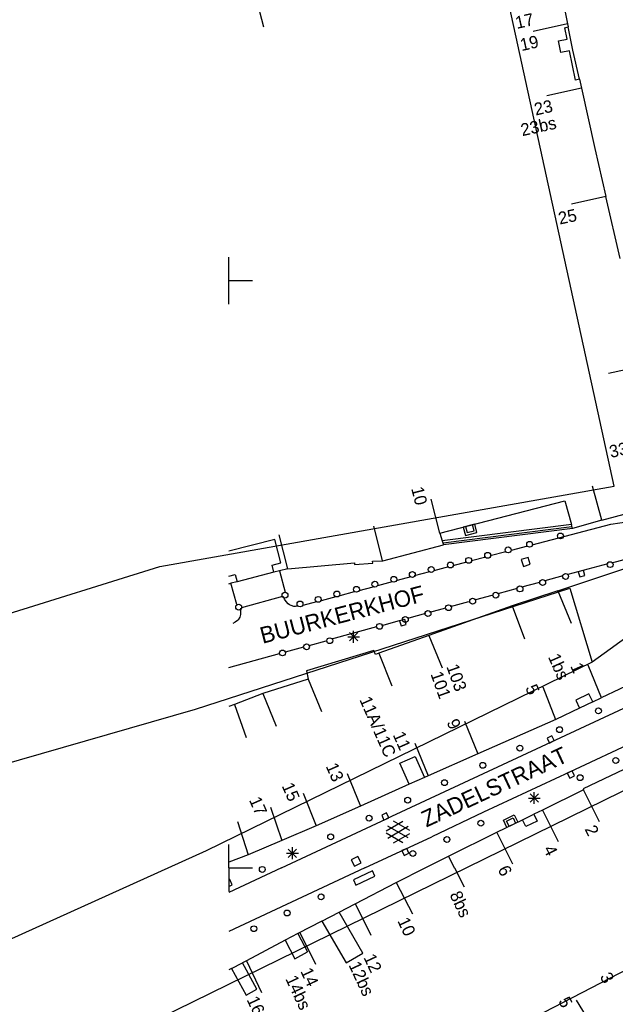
# Model space of a CAD drawing. Header units: millimetres. Extents: x 135944 to 142000, y 454200 to 456692.
# Tile 27 of 153: x 136632 to 136683, y 455788 to 455872. Entities that reach past the tile are written whole.
import ezdxf
from ezdxf.enums import TextEntityAlignment as Align

# ---------------------------------------------------------------- set-up
doc = ezdxf.new("R2010")
doc.units = ezdxf.units.MM
for name, color, linetype in [('TotaalGBKN2013_Bistad', 251, 'Continuous'), ('TotaalGBKN2013X$0$Contouren', 251, 'Continuous'), ('TotaalGBKN2013X$0$Xref', 251, 'Continuous')]:
    doc.layers.add(name, color=color, linetype=linetype)
doc.styles.add('TotaalGBKN2013X$0$GBKN binnenstad 2009$0$Standard', font='txt')

# ---------------------------------------------------------------- blocks, each defined once
blk = doc.blocks.new('TotaalGBKN2013X$0$GBKN binnenstad 2009')
at = {"layer": 'TotaalGBKN2013_Bistad'}
for p, q in [((136677594, 455877834), (136678813, 455871867)), ((136652191, 455874502), (136652948, 455871599)), ((136678813, 455871867), (136675885, 455871219)), ((136678576, 455871536), (136678868, 455871596)), ((136678776, 455870556), (136678576, 455871536)), ((136678813, 455871867), (136678868, 455871596)), ((136679273, 455869615), (136678868, 455871596)), ((136678041, 455870406), (136678776, 455870556)), ((136678241, 455869426), (136678041, 455870406)), ((136678976, 455869576), (136678241, 455869426)), ((136679487, 455867078), (136678976, 455869576)), ((136679824, 455867147), (136679273, 455869615)), ((136679824, 455867147), (136679487, 455867078)), ((136679824, 455867147), (136679996, 455866377)), ((136679996, 455866377), (136677068, 455865729)), ((136679996, 455866377), (136681139, 455861254)), ((136681139, 455861254), (136682077, 455857168)), ((136682070, 455857166), (136679142, 455856518)), ((136683288, 455851897), (136682077, 455857168)), ((136650000, 455850000), (136650000, 455852000)), ((136650000, 455850000), (136652000, 455850000)), ((136650000, 455848000), (136650000, 455850000)), ((136685227, 455842744), (136682302, 455842080)), ((136681731, 455829594), (136680944, 455832489)), ((136667961, 455828501), (136667210, 455831406)), ((136667961, 455828501), (136678574, 455831249)), ((136678574, 455831249), (136679141, 455829242)), ((136681731, 455829594), (136686660, 455830918)), ((136681731, 455829594), (136679238, 455828900)), ((136682488, 455829263), (136688772, 455830219)), ((136663083, 455826184), (136662332, 455829089)), ((136679141, 455829242), (136668149, 455827845)), ((136679196, 455829048), (136668224, 455827654)), ((136679238, 455828900), (136668248, 455827501)), ((136670144, 455829067), (136670280, 455828544)), ((136670280, 455828544), (136670866, 455828695)), ((136670866, 455828695), (136670730, 455829218)), ((136675796, 455827498), (136682488, 455829263)), ((136679238, 455828900), (136679141, 455829242)), ((136653898, 455827969), (136650000, 455826977)), ((136654407, 455825963), (136653898, 455827969)), ((136655025, 455825458), (136654274, 455828363)), ((136667961, 455828501), (136668149, 455827845)), ((136668149, 455827845), (136668248, 455827501)), ((136663103, 455826133), (136668248, 455827501)), ((136673576, 455826912), (136672233, 455826558)), ((136675408, 455827395), (136674029, 455827031)), ((136662223, 455826107), (136663103, 455826133)), ((136662255, 455825956), (136662223, 455826107)), ((136671870, 455826462), (136670638, 455826137)), ((136675466, 455826438), (136674873, 455826255)), ((136674873, 455826255), (136675056, 455825662)), ((136675649, 455825845), (136675466, 455826438)), ((136677992, 455823602), (136685464, 455826070)), ((136682573, 455825982), (136685250, 455826688)), ((136653670, 455825776), (136654407, 455825963)), ((136653825, 455825164), (136653670, 455825776)), ((136654317, 455825290), (136653825, 455825164)), ((136655009, 455825466), (136654317, 455825290)), ((136654317, 455825290), (136654797, 455823462)), ((136655009, 455825466), (136660678, 455825964)), ((136660678, 455825964), (136660692, 455825819)), ((136660692, 455825819), (136662255, 455825956)), ((136668676, 455825619), (136667449, 455825296)), ((136670216, 455826026), (136669056, 455825720)), ((136675056, 455825662), (136675649, 455825845)), ((136682256, 455825899), (136678838, 455824991)), ((136680168, 455825327), (136679734, 455825207)), ((136680288, 455824893), (136680168, 455825327)), ((136650000, 455824841), (136650540, 455824978)), ((136650540, 455824978), (136650695, 455824367)), ((136653825, 455825164), (136650695, 455824367)), ((136665494, 455824777), (136664310, 455824463)), ((136667075, 455825197), (136665779, 455824853)), ((136676916, 455824464), (136678435, 455824881)), ((136679734, 455825207), (136679854, 455824773)), ((136679854, 455824773), (136680288, 455824893)), ((136650000, 455824190), (136650160, 455824231)), ((136650695, 455824367), (136650160, 455824231)), ((136650664, 455822411), (136650160, 455824231)), ((136662240, 455823913), (136661058, 455823599)), ((136663907, 455824355), (136662640, 455824019)), ((136672915, 455823366), (136674560, 455823817)), ((136677992, 455823602), (136674099, 455822316)), ((136674927, 455823918), (136676452, 455824336)), ((136677992, 455823602), (136679118, 455820822)), ((136654563, 455823097), (136651071, 455822145)), ((136654743, 455822879), (136654636, 455823117)), ((136654861, 455822691), (136654743, 455822879)), ((136659113, 455823082), (136657846, 455822745)), ((136660653, 455823491), (136659428, 455823166)), ((136671018, 455822846), (136672406, 455823227)), ((136651000, 455822126), (136650992, 455821577)), ((136655055, 455822486), (136654861, 455822691)), ((136655167, 455822400), (136655055, 455822486)), ((136655291, 455822331), (136655167, 455822400)), ((136655530, 455822255), (136655291, 455822331)), ((136655655, 455822242), (136655530, 455822255)), ((136655891, 455822270), (136655655, 455822242)), ((136657463, 455822643), (136656295, 455822339)), ((136674099, 455822316), (136667017, 455819798)), ((136667106, 455821773), (136668449, 455822141)), ((136668856, 455822253), (136670418, 455822681)), ((136674099, 455822316), (136675167, 455819513)), ((136650718, 455821068), (136650529, 455820927)), ((136650777, 455821125), (136650718, 455821068)), ((136650921, 455821334), (136650777, 455821125)), ((136650992, 455821577), (136650921, 455821334)), ((136663020, 455820647), (136664509, 455821058)), ((136664964, 455821159), (136664530, 455821039)), ((136664530, 455821039), (136664650, 455820605)), ((136665084, 455820725), (136664964, 455821159)), ((136665342, 455821288), (136666756, 455821677)), ((136650529, 455820927), (136650321, 455820815)), ((136662556, 455820519), (136658727, 455819463)), ((136664650, 455820605), (136665084, 455820725)), ((136660113, 455819675), (136661113, 455819675)), ((136660259, 455819321), (136660967, 455820029)), ((136660967, 455819321), (136660259, 455820029)), ((136660613, 455819175), (136660613, 455820175)), ((136667017, 455819798), (136662760, 455818281)), ((136667017, 455819798), (136668161, 455817025)), ((136654824, 455818386), (136656372, 455818813)), ((136656830, 455818940), (136658281, 455819340)), ((136650000, 455817064), (136654314, 455818245)), ((136662333, 455818495), (136656593, 455816786)), ((136662478, 455818180), (136662333, 455818495)), ((136662760, 455818281), (136662478, 455818180)), ((136662760, 455818281), (136663877, 455815497)), ((136680554, 455817276), (136681681, 455814495)), ((136656750, 455816075), (136652884, 455814841)), ((136656593, 455816786), (136656750, 455816075)), ((136656750, 455816075), (136657891, 455813301)), ((136686284, 455816684), (136681686, 455814484)), ((136676725, 455815424), (136677793, 455812621)), ((136652884, 455814841), (136650475, 455813922)), ((136652884, 455814841), (136654009, 455812060)), ((136685665, 455814549), (136663401, 455804171)), ((136680641, 455814816), (136679521, 455814280)), ((136680965, 455814139), (136680641, 455814816)), ((136680965, 455814139), (136681686, 455814484)), ((136650475, 455813922), (136650000, 455813740)), ((136650475, 455813922), (136651463, 455811089)), ((136679846, 455813603), (136677819, 455812633)), ((136679521, 455814280), (136679846, 455813603)), ((136680965, 455814139), (136679846, 455813603)), ((136670036, 455812481), (136671181, 455809707)), ((136677819, 455812633), (136671183, 455809702)), ((136686942, 455811902), (136678975, 455808144)), ((136677487, 455811237), (136677083, 455811037)), ((136677083, 455811037), (136677283, 455810633)), ((136677687, 455810833), (136677487, 455811237)), ((136689342, 455811091), (136680139, 455806740)), ((136665832, 455810626), (136666949, 455807842)), ((136677283, 455810633), (136677687, 455810833)), ((136664547, 455808904), (136665843, 455809484)), ((136665843, 455809484), (136666634, 455807693)), ((136671183, 455809702), (136666953, 455807834)), ((136665336, 455807120), (136664547, 455808904)), ((136660056, 455808039), (136661197, 455805265)), ((136666634, 455807693), (136665336, 455807120)), ((136666953, 455807834), (136666634, 455807693)), ((136678975, 455808144), (136671668, 455804754)), ((136679204, 455808254), (136678800, 455808054)), ((136678800, 455808054), (136679000, 455807650)), ((136679000, 455807650), (136679404, 455807850)), ((136679404, 455807850), (136679204, 455808254)), ((136665336, 455807120), (136661197, 455805265)), ((136656314, 455806364), (136657439, 455803582)), ((136675491, 455805949), (136676491, 455805949)), ((136675637, 455805595), (136676345, 455806303)), ((136676345, 455805595), (136675637, 455806303)), ((136675991, 455805449), (136675991, 455806449)), ((136680187, 455806634), (136676674, 455804920)), ((136680139, 455806740), (136680187, 455806634)), ((136680177, 455806629), (136681519, 455803946)), ((136653529, 455805164), (136654517, 455802331)), ((136661197, 455805265), (136657429, 455803578)), ((136663410, 455804674), (136663002, 455804484)), ((136663002, 455804484), (136663192, 455804076)), ((136663600, 455804266), (136663410, 455804674)), ((136671668, 455804754), (136667271, 455802651)), ((136674996, 455804101), (136675960, 455804571)), ((136676674, 455804920), (136675960, 455804571)), ((136675960, 455804571), (136676241, 455803986)), ((136676674, 455804920), (136678016, 455802237)), ((136650730, 455803962), (136651652, 455801106)), ((136654474, 455800000), (136663401, 455804171)), ((136657429, 455803578), (136654517, 455802331)), ((136663192, 455804076), (136663600, 455804266)), ((136663394, 455803157), (136664796, 455803966)), ((136663531, 455802544), (136665264, 455803543)), ((136665264, 455802555), (136663532, 455803557)), ((136665394, 455803174), (136664008, 455803975)), ((136672797, 455803028), (136674996, 455804101)), ((136673632, 455803978), (136674187, 455804248)), ((136673844, 455803541), (136673632, 455803978)), ((136674187, 455804248), (136674399, 455803811)), ((136675277, 455803516), (136674996, 455804101)), ((136676241, 455803986), (136675277, 455803516)), ((136661570, 455800000), (136667271, 455802651)), ((136664795, 455802134), (136663394, 455802943)), ((136664008, 455802125), (136665394, 455802925)), ((136668686, 455800986), (136672797, 455803028)), ((136672798, 455803027), (136674140, 455800344)), ((136650000, 455800000), (136650000, 455802000)), ((136654517, 455802331), (136651652, 455801106)), ((136651652, 455801106), (136650000, 455800481)), ((136654911, 455801252), (136655911, 455801252)), ((136655057, 455800898), (136655765, 455801606)), ((136655765, 455800898), (136655057, 455801606)), ((136655411, 455800752), (136655411, 455801752)), ((136660968, 455800979), (136660415, 455800698)), ((136661249, 455800426), (136660968, 455800979)), ((136665135, 455801664), (136664727, 455801474)), ((136664727, 455801474), (136664917, 455801066)), ((136664917, 455801066), (136665325, 455801256)), ((136665325, 455801256), (136665135, 455801664)), ((136666702, 455800000), (136668686, 455800986)), ((136668686, 455800986), (136669179, 455800000)), ((136660415, 455800698), (136660696, 455800145)), ((136660696, 455800145), (136661249, 455800426)), ((136650000, 455800000), (136652000, 455800000)), ((136650000, 455800000), (136652000, 455800000)), ((136650000, 455800000), (136650000, 455798000)), ((136661570, 455800000), (136650000, 455794594)), ((136654474, 455800000), (136650000, 455797910)), ((136662221, 455799741), (136660601, 455798991)), ((136660811, 455798537), (136662431, 455799287)), ((136662431, 455799287), (136662221, 455799741)), ((136664237, 455798763), (136666702, 455800000)), ((136669189, 455800005), (136670029, 455798376)), ((136650065, 455799012), (136650000, 455798981)), ((136650000, 455798427), (136650281, 455798561)), ((136650281, 455798561), (136650065, 455799012)), ((136660601, 455798991), (136660811, 455798537)), ((136660756, 455796952), (136664237, 455798763)), ((136664237, 455798763), (136665611, 455796098)), ((136659376, 455796235), (136660756, 455796952)), ((136660750, 455796965), (136662068, 455794269)), ((136657896, 455795466), (136659376, 455796235)), ((136661411, 455792751), (136659376, 455796235)), ((136657896, 455795466), (136655854, 455794404)), ((136657896, 455795466), (136659971, 455791911)), ((136655854, 455794404), (136654774, 455793833)), ((136655854, 455794404), (136656701, 455792841)), ((136656046, 455794505), (136657357, 455791805)), ((136654774, 455793833), (136651493, 455792100)), ((136654774, 455793833), (136655621, 455792261)), ((136655621, 455792261), (136656701, 455792841)), ((136659971, 455791911), (136661411, 455792751)), ((136650225, 455791436), (136651149, 455791918)), ((136651493, 455792100), (136651149, 455791918)), ((136652381, 455789661), (136651149, 455791918)), ((136651494, 455792098), (136652784, 455789388)), ((136650225, 455791436), (136650000, 455791319)), ((136650225, 455791436), (136651461, 455789161)), ((136651461, 455789161), (136652381, 455789661)), ((136681159, 455786150), (136679590, 455788733))]:
    blk.add_line(p, q, dxfattribs=at)
for centre in [(136675591, 455827551), (136678211, 455828261), (136673761, 455827071), (136670401, 455826181), (136672021, 455826611), (136682441, 455825821), (136665611, 455824981), (136667221, 455825401), (136668851, 455825791), (136662421, 455824151), (136664031, 455824571), (136676701, 455824291), (136678651, 455824811), (136659191, 455823321), (136660851, 455823721), (136674771, 455823751), (136654771, 455823221), (136656051, 455822471), (136657601, 455822861), (136670741, 455822701), (136672711, 455823221), (136650831, 455822201), (136666941, 455821651), (136668691, 455822151), (136665011, 455821141), (136662821, 455820561), (136658581, 455819341), (136654561, 455818301), (136656611, 455818821), (136681446, 455813368), (136678136, 455811767), (136674766, 455810196), (136682919, 455809147), (136671602, 455808731), (136679885, 455807681), (136668349, 455807257), (136665215, 455805764), (136661931, 455804232), (136671440, 455803803), (136658661, 455802642), (136668549, 455802419), (136665651, 455801232), (136652841, 455799871), (136657841, 455797531), (136654951, 455796161), (136652121, 455794821)]:
    blk.add_circle(centre, 250, dxfattribs=at)
for points in [[(136670923, 455829268), (136669949, 455829016), (136670134, 455828299), (136671108, 455828550)], [(136674578, 455803898), (136673663, 455803452), (136673363, 455804068), (136674278, 455804514)]]:
    blk.add_3dface(points, dxfattribs=at)
at = {"layer": 'TotaalGBKN2013_Bistad', "style": 'TotaalGBKN2013X$0$GBKN binnenstad 2009$0$Standard'}
for s, rotation, p in [('17', 12.4919, (136675917.4, 455872279.4)), ('19', 12.4895, (136676323.1, 455870390.7)), ('23', 12.4895, (136677524.9, 455864905.3)), ('23bs', 12.4919, (136677833.8, 455863468.6)), ('25', 11.9868, (136679576.6, 455855610.9)), ('33', 12.7926, (136683917.1, 455835756.5)), ('10', 284.5093, (136666403.1, 455830921.8)), ('1bs', 293.81, (136678535.7, 455816101.5)), ('1', 293.81, (136679830.3, 455816681.4)), ('5', 293.81, (136675999.8, 455814831.5)), ('11A/11C', 293.81, (136663783.5, 455809519.1)), ('9', 293.81, (136669307.5, 455811895.6)), ('11', 293.81, (136665043.3, 455810114.5)), ('13', 293.81, (136659334.8, 455807439.1)), ('15', 293.81, (136655591.8, 455805763.6)), ('17', 293.81, (136652807.5, 455804562.9)), ('3', 298.3123, (136682375.4, 455790310.1)), ('5', 298.3123, (136678838.6, 455788225.2))]:
    blk.add_text(s, height=1054, rotation=rotation, dxfattribs=at).set_placement(p, align=Align.MIDDLE_RIGHT)
for s, rotation, p in [('BUURKERKHOF', 14.713636, (136659807.8, 455820896.7)), ('ZADELSTRAAT', 24.978031, (136672885.8, 455806263.5))]:
    blk.add_text(s, height=1400, rotation=rotation, dxfattribs=at).set_placement(p, align=Align.CENTER)
for s, rotation, p in [('103', 289.5736, (136668991.5, 455817317.6)), ('101', 289.5736, (136667639.5, 455816683.6)), ('2', 296.5552, (136680713.4, 455803544.6)), ('4', 296.5552, (136677209.4, 455801835.6)), ('6', 296.5552, (136673320.4, 455800116.6)), ('8bs', 294.9966, (136669237.6, 455797945.7)), ('10', 294.9966, (136664792.6, 455795719.7)), ('12', 294.9966, (136661913.6, 455792606.7)), ('12bs', 294.9966, (136660636.6, 455791962.7)), ('14', 294.9966, (136656538.6, 455791426.7)), ('14bs', 294.9966, (136655262.6, 455790782.7)), ('16', 294.9966, (136651966.6, 455789009.7))]:
    blk.add_text(s, height=1054, rotation=rotation, dxfattribs=at).set_placement(p, align=Align.MIDDLE_LEFT)

msp = doc.modelspace()

# ---------------------------------------------------------------- linework, layer by layer
at = {"layer": 'TotaalGBKN2013X$0$Contouren'}
for p, q in [((136682.791, 455832.504), (136673.033, 455877.234)), ((136644.134, 455825.655), (136682.791, 455832.504)), ((136695.071, 455827.826), (136680.909, 455817.515)), ((136616.093, 455816.931), (136644.134, 455825.655)), ((136647.16, 455813.524), (136679.017, 455823.816)), ((136679.017, 455823.816), (136680.909, 455817.515)), ((136680.909, 455817.515), (136648.065, 455801.462)), ((136609.483, 455802.65), (136647.16, 455813.524)), ((136689.083, 455809.266), (136604.193, 455767.643)), ((136648.065, 455801.462), (136599.177, 455779.356)), ((136693.541, 455796.366), (136663.041, 455780.586))]:
    msp.add_line(p, q, dxfattribs=at)

# ---------------------------------------------------------------- block references
at = {"layer": 'TotaalGBKN2013X$0$Xref', "xscale": 0.0009999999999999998, "yscale": 0.0009999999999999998, "zscale": 0.0009999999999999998}
msp.add_blockref('TotaalGBKN2013X$0$GBKN binnenstad 2009', (0, 0), dxfattribs=at)

doc.saveas('drawing.dxf')
